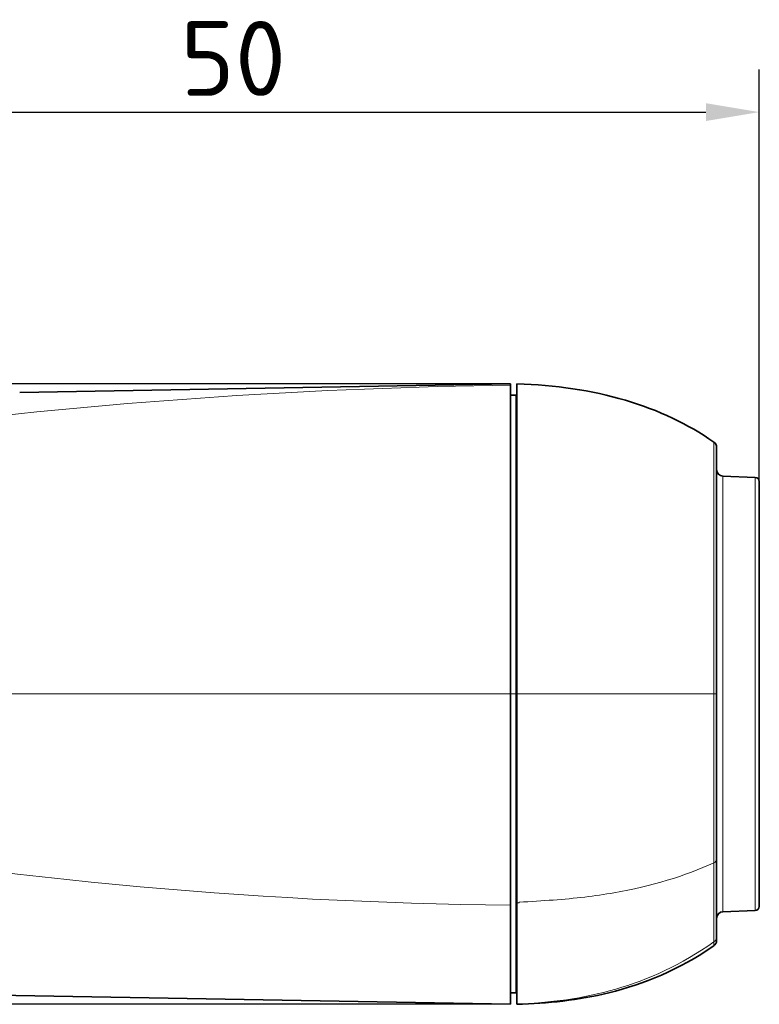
# Model space of a CAD drawing. Header units: millimetres. Extents: x 5 to 589, y 5 to 415.
# Tile 16 of 256: x 67 to 101, y 206 to 252. Entities that reach past the tile are written whole.
import ezdxf

# ---------------------------------------------------------------- set-up
doc = ezdxf.new("R2010")
doc.units = ezdxf.units.MM
for name, color, linetype, lineweight in [('Bemaßung (ISO)', 7, 'Continuous', 25), ('Sichtbar (ISO)', 7, 'Continuous', 35), ('Sichtbar schmal (ISO)', 7, 'Continuous', 18)]:
    doc.layers.add(name, color=color, linetype=linetype, lineweight=lineweight)
doc.styles.add('Notiztext (ISO)', font='isocpeur.ttf')
doc.dimstyles.new('Standard (ISO)', dxfattribs={"dimtxt": 3.5, "dimasz": 2.5, "dimexe": 2, "dimexo": 0, "dimgap": 0.762, "dimtad": 1, "dimtoh": 1, "dimdec": 8, "dimdsep": 46, "dimtxsty": 'Notiztext (ISO)', "dimcen": 0.09, "dimdle": 10, "dimclrd": 256, "dimclre": 256, "dimclrt": 256, "dimadec": 6, "dimazin": 2, "dimtfac": 0.514286, "dimtdec": 3, "dimtmove": 0, "dimatfit": 3, "dimfxl": 1, "dimtolj": 1, "dimlwd": -1, "dimlwe": -1, "dimarcsym": 0})

# ---------------------------------------------------------------- blocks, each defined once
blk = doc.blocks.new('*D11')
at = {"layer": 'Bemaßung (ISO)', "transparency": 16777216}
for p, q in [((51.225, 229.034), (51.225, 249.83)), ((101.225, 230.541), (101.225, 249.83)), ((53.725, 247.83), (98.725, 247.83))]:
    blk.add_line(p, q, dxfattribs=at)
for points in [[(53.725, 248.247), (53.725, 247.414), (51.225, 247.83)], [(98.725, 248.247), (98.725, 247.414), (101.225, 247.83)]]:
    blk.add_solid(points, dxfattribs=at)
at = {"layer": 'Defpoints', "color": 0, "transparency": 16777216}
for p in [(101.225, 247.83), (101.225, 230.541), (51.225, 229.034)]:
    blk.add_point(p, dxfattribs=at)
at = {"layer": 'Bemaßung (ISO)', "transparency": 16777216, "insert": (74.125, 252.092), "char_height": 3.5, "attachment_point": 1, "style": 'Notiztext (ISO)'}
blk.add_mtext('\\A1;50', dxfattribs=at)
blk = doc.blocks.new('*D12')
at = {"layer": 'Bemaßung (ISO)', "transparency": 16777216}
for p, q in [((89.571, 235.119), (38.39, 235.119)), ((40.39, 208.593), (40.39, 232.619)), ((89.571, 206.093), (38.39, 206.093))]:
    blk.add_line(p, q, dxfattribs=at)
for points in [[(39.974, 232.619), (40.807, 232.619), (40.39, 235.119)], [(39.974, 208.593), (40.807, 208.593), (40.39, 206.093)]]:
    blk.add_solid(points, dxfattribs=at)
at = {"layer": 'Defpoints', "color": 0, "transparency": 16777216}
for p in [(40.39, 235.119), (89.571, 235.119), (89.571, 206.093)]:
    blk.add_point(p, dxfattribs=at)
at = {"layer": 'Bemaßung (ISO)', "transparency": 16777216, "insert": (36.128, 218.506), "char_height": 3.5, "attachment_point": 1, "rotation": 90, "style": 'Notiztext (ISO)'}
blk.add_mtext('\\A1;29', dxfattribs=at)

msp = doc.modelspace()

# ---------------------------------------------------------------- linework, layer by layer
at = {"layer": 'Sichtbar (ISO)'}
for p, q in [((66.59855636, 234.71397584), (89.5706109, 235.11656718)), ((89.5706109, 235.11913721), (89.5706109, 235.05526703)), ((89.5706109, 235.05526703), (89.5706109, 220.61298428)), ((89.5706109, 234.58485194), (89.8406109, 234.58485194)), ((89.5706109, 234.58485194), (89.8406109, 234.58485194)), ((89.8406109, 234.58485194), (89.8406109, 220.6040962)), ((89.8747109, 233.89871905), (89.8406109, 233.89961199)), ((99.2247109, 232.1483867), (99.2247109, 220.6039938)), ((101.0316908, 230.74106239), (99.51424106, 230.7940529)), ((101.2247109, 230.54118422), (101.2247109, 210.6670209)), ((89.5706109, 220.61298428), (89.5706109, 210.72573579)), ((89.8406109, 220.6040962), (89.8406109, 206.62334989)), ((99.2247109, 220.60399323), (99.2247109, 212.87140519)), ((99.2247109, 212.871405), (99.2247109, 209.25341066)), ((89.5706109, 210.72573574), (89.5706109, 206.09303235)), ((89.8747109, 206.08399327), (89.8747109, 210.83453293)), ((101.0316908, 210.46714274), (99.51424106, 210.41415222)), ((99.2247109, 209.25341066), (99.2247109, 209.06178595)), ((99.2247109, 209.06178666), (99.2247109, 209.06095942)), ((89.8747109, 207.30948607), (89.8406109, 207.30859313)), ((89.5706109, 206.09312811), (57.47579905, 206.65559623)), ((89.5706109, 206.62334989), (89.8406109, 206.62334989))]:
    msp.add_line(p, q, dxfattribs=at)
for centre, radius, start, end in [((98.92471088, 232.1483867), 0.30000002, 0, 55.049045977), ((99.5247109, 231.09387015), 0.3, 180, 267.999999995), ((101.0247109, 230.54118422), 0.2, 0, 87.999999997), ((101.0247109, 210.6670209), 0.2, 272, 0), ((99.5247109, 210.11433498), 0.3, 92.000000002, 180), ((98.9247109, 209.06216545), 0.3, 304.196542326, 0)]:
    msp.add_arc(centre, radius, start, end, dxfattribs=at)
msp.add_ellipse((80.82233498, 215.65996912), major_axis=(21.40501869, 13.48033964), ratio=0.6557835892, start_param=0.2698225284, end_param=0.5228646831, dxfattribs=at)
for points, knots in [([(89.8747109, 220.60405928), (89.8747109, 222.32778233), (89.8747109, 224.02274225), (89.8747109, 227.07456444), (89.8747109, 228.4116303), (89.8747109, 231.54929526), (89.8747109, 232.61746699), (89.8747109, 234.09345841), (89.8747109, 234.4536382), (89.8747109, 234.96037091), (89.8747109, 235.11016832), (89.87473455, 235.11018267)], [-2.2227372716, -2.2227372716, -2.2227372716, -2.2227372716, -1.9957109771, -1.9957109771, -1.7941069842, -1.7941069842, -1.4657180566, -1.4657180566, -0.9337963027, -0.9337963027, -0.0000033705, -0.0000033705, -0.0000033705, -0.0000033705]), ([(89.8747109, 220.60405928), (89.8747109, 218.79957821), (89.87471091, 217.01791627), (89.87471091, 213.68427201), (89.8747109, 212.15285448), (89.8747109, 210.83452904)], [0.0000039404, 0.0000039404, 0.0000039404, 0.0000039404, 0.5413483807, 0.5413483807, 1.0765343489, 1.0765343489, 1.0765343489, 1.0765343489])]:
    msp.add_open_spline(points, degree=3, knots=knots, dxfattribs=at)
for points in [[(94.95300508, 234.3488346), (93.37302148, 234.81640455), (91.66058764, 235.06840622), (89.87473455, 235.11018267)], [(94.18645161, 206.62407661), (95.82204693, 207.0272356), (97.45764224, 207.70337253), (99.09323755, 208.81397445)], [(94.18645161, 206.62407661), (92.74920471, 206.26980864), (91.31195781, 206.12632514), (89.8747109, 206.0840529)]]:
    msp.add_open_spline(points, degree=3, dxfattribs=at)
at = {"layer": 'Sichtbar schmal (ISO)'}
for p, q in [((89.5706109, 220.6040962), (89.8406109, 220.6040962)), ((89.8747109, 220.60410257), (89.8406109, 220.60410256))]:
    msp.add_line(p, q, dxfattribs=at)
for centre, major_axis, ratio, start_param, end_param in [((98.9247109, 220.60399437), (0.3, 0), 0.000137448, 0.0000000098, 0.9612249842), ((98.9247109, 212.87140482), (0.3, 0), 0.6678683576, 5.3219595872, 6.2831853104), ((81.07771325, 223.71750218), (-22.68895991, 6.15906116), 0.4961039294, 2.3265806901, 2.6106880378), ((98.92471085, 209.25340921), (0.30000005, 0), 0.9947051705, 5.3259198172, 6.2831853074)]:
    msp.add_ellipse(centre, major_axis=major_axis, ratio=ratio, start_param=start_param, end_param=end_param, dxfattribs=at)
for points in [[(62.30180668, 233.23977906), (71.35627673, 234.32467092), (80.44589248, 234.92982992), (89.5706109, 235.05526703)], [(70.6247109, 220.61046005), (64.65293768, 220.60966024), (58.70770297, 220.60869643), (52.7890211, 220.60789663)], [(70.6247109, 220.61046005), (76.91059921, 220.61130151), (83.22589921, 220.61214288), (89.5706109, 220.61298428)], [(89.5706109, 210.72573574), (77.19835159, 210.84269717), (64.9378255, 212.01079294), (52.78903263, 214.23002312)], [(99.09743821, 209.00942105), (96.04583358, 206.84985696), (92.96473198, 206.23412905), (89.8747109, 206.08406734)]]:
    msp.add_open_spline(points, degree=3, dxfattribs=at)
for points, knots in [([(99.09643888, 232.39429089), (99.09647744, 232.3943716), (99.09646894, 232.3940762), (99.09646568, 232.39288292), (99.09646241, 232.39168965), (99.09646796, 232.38960363), (99.09646572, 232.38637365), (99.09646349, 232.38314367), (99.09646463, 232.37878572), (99.09646563, 232.3723929), (99.09646663, 232.36600009), (99.09645695, 232.35755733), (99.09646599, 232.34589967), (99.09647503, 232.33424202), (99.09645109, 232.31929551), (99.0964664, 232.30053506), (99.09648171, 232.28177462), (99.09650252, 232.25915187), (99.09646585, 232.23351199), (99.09642919, 232.2078721), (99.09644152, 232.179367), (99.09646778, 232.1471414), (99.09649405, 232.1149158), (99.09647432, 232.07888466), (99.09646519, 232.03920577), (99.09645606, 231.99952688), (99.09647005, 231.9562176), (99.09646435, 231.90967326), (99.09645865, 231.86312892), (99.09646665, 231.81339633), (99.09646703, 231.76039841), (99.09646741, 231.70740048), (99.09647942, 231.65116357), (99.09646494, 231.59112717), (99.09645046, 231.53109077), (99.0964624, 231.46732665), (99.09646526, 231.39706607), (99.09646811, 231.32680549), (99.09644925, 231.25003268), (99.09646603, 231.16232152), (99.09648281, 231.07461036), (99.09647646, 230.97588435), (99.0964653, 230.86451158), (99.09645414, 230.75313881), (99.09646078, 230.62914732), (99.09646586, 230.49001492), (99.09647095, 230.35088252), (99.0964798, 230.19661535), (99.09646594, 230.02396767), (99.09645209, 229.85132), (99.09642223, 229.66030248), (99.09646542, 229.44703775), (99.0965086, 229.23377301), (99.09656863, 228.99819272), (99.09646552, 228.73865909), (99.09636241, 228.47912546), (99.0962833, 228.19583731), (99.09646547, 227.87687509), (99.09664765, 227.55791288), (99.09645994, 227.20272939), (99.09646565, 226.83384822), (99.09647136, 226.46496705), (99.09663914, 226.0823188), (99.09646572, 225.71588457), (99.0962923, 225.34945035), (99.09641101, 224.99963446), (99.0964657, 224.66451685), (99.09652038, 224.32939924), (99.09646911, 224.00898106), (99.09646583, 223.70146544), (99.09646256, 223.39394982), (99.09646363, 223.09931382), (99.09646504, 222.81772213), (99.09646645, 222.53613045), (99.09647143, 222.2675837), (99.09646561, 222.01124138), (99.09645979, 221.75489907), (99.09645154, 221.51076372), (99.09646576, 221.27624076), (99.09647999, 221.04171933), (99.09646632, 220.81680668), (99.09646572, 220.60401991)], [0, 0, 0, 0, 0.03703703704, 0.03703703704, 0.03703703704, 0.07407407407, 0.07407407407, 0.07407407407, 0.11111111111, 0.11111111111, 0.11111111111, 0.14814814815, 0.14814814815, 0.14814814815, 0.18518518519, 0.18518518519, 0.18518518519, 0.22222222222, 0.22222222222, 0.22222222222, 0.25925925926, 0.25925925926, 0.25925925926, 0.2962962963, 0.2962962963, 0.2962962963, 0.33333333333, 0.33333333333, 0.33333333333, 0.37037037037, 0.37037037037, 0.37037037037, 0.40740740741, 0.40740740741, 0.40740740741, 0.44444444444, 0.44444444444, 0.44444444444, 0.48148148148, 0.48148148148, 0.48148148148, 0.51851851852, 0.51851851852, 0.51851851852, 0.55555555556, 0.55555555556, 0.55555555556, 0.59259259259, 0.59259259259, 0.59259259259, 0.62962962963, 0.62962962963, 0.62962962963, 0.66666666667, 0.66666666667, 0.66666666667, 0.7037037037, 0.7037037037, 0.7037037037, 0.74074074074, 0.74074074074, 0.74074074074, 0.77777777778, 0.77777777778, 0.77777777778, 0.81481481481, 0.81481481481, 0.81481481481, 0.85185185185, 0.85185185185, 0.85185185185, 0.88888888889, 0.88888888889, 0.88888888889, 0.92592592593, 0.92592592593, 0.92592592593, 0.96296296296, 0.96296296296, 0.96296296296, 0.99999976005, 0.99999976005, 0.99999976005, 0.99999976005]), ([(99.51424106, 230.7940529), (99.51424103, 230.79402886), (99.51424143, 230.79212605), (99.51424105, 230.78829409), (99.5142407, 230.7846691), (99.51424055, 230.77934187), (99.51424097, 230.77231224), (99.514241, 230.77191085), (99.51424102, 230.7715039), (99.51424105, 230.77109133), (99.51424157, 230.7634533), (99.51424102, 230.75386016), (99.51424098, 230.74234256), (99.51424095, 230.73120511), (99.51424117, 230.71826342), (99.51424107, 230.70395286), (99.51424106, 230.70346439), (99.51424106, 230.70297436), (99.51424105, 230.70248279), (99.51424092, 230.6875899), (99.51424106, 230.67127152), (99.51424099, 230.65372172), (99.51424091, 230.63617192), (99.51424106, 230.617403), (99.51424106, 230.59760004), (99.51424106, 230.59668005), (99.51424106, 230.59575782), (99.51424106, 230.59483336), (99.51424104, 230.57585878), (99.5142409, 230.55594855), (99.51424084, 230.53518546), (99.51424078, 230.51341078), (99.51424094, 230.49070196), (99.51424102, 230.46714343), (99.51424103, 230.46303722), (99.51424104, 230.458905), (99.51424104, 230.4547477), (99.51424107, 230.43505335), (99.51424102, 230.41479615), (99.51424111, 230.39405686), (99.51424121, 230.36893969), (99.51424116, 230.34310646), (99.51424111, 230.31695696), (99.51424108, 230.30252959), (99.51424113, 230.28800918), (99.51424113, 230.27342957), (99.51424113, 230.26158375), (99.5142411, 230.24969892), (99.51424096, 230.2377959), (99.51424071, 230.21534647), (99.51424081, 230.19284285), (99.51424102, 230.17005293), (99.51424106, 230.16588707), (99.5142411, 230.16171126), (99.51424114, 230.15752305), (99.51424143, 230.13042262), (99.51424169, 230.10283819), (99.51424164, 230.07409354), (99.51424159, 230.0453489), (99.51424123, 230.01544375), (99.51424123, 229.98347593), (99.51424122, 229.97528641), (99.5142412, 229.96696166), (99.51424116, 229.95848269), (99.51424107, 229.93386396), (99.51424088, 229.90795126), (99.51424085, 229.88034345), (99.51424081, 229.8432272), (99.51424119, 229.8030464), (99.51424103, 229.75862184), (99.51424096, 229.73949389), (99.5142409, 229.71958327), (99.51424086, 229.6988451), (99.51424081, 229.67141899), (99.51424081, 229.64254512), (99.51424088, 229.61212866), (99.514241, 229.55871288), (99.51424078, 229.50051947), (99.51424102, 229.43689297), (99.51424103, 229.43356351), (99.51424104, 229.43021905), (99.51424106, 229.42685946), (99.51424132, 229.36601686), (99.51424189, 229.30023273), (99.51424179, 229.22829378), (99.51424169, 229.15238253), (99.51424151, 229.06963828), (99.51424178, 228.97783184), (99.51424199, 228.90236215), (99.51424212, 228.82075443), (99.51424149, 228.7319262), (99.51424135, 228.71269775), (99.51424118, 228.6931303), (99.51424096, 228.67321262), (99.51423975, 228.56128272), (99.51423698, 228.43830472), (99.51424101, 228.30249449), (99.51424181, 228.27565868), (99.51424241, 228.24832199), (99.51424285, 228.22053436), (99.51424461, 228.10769483), (99.51424356, 227.98733149), (99.51424115, 227.86366304), (99.51423993, 227.80143121), (99.51423981, 227.73839081), (99.51424004, 227.67471038), (99.51424037, 227.58068042), (99.51424147, 227.48525354), (99.51424093, 227.38910798), (99.51424033, 227.28314866), (99.51424035, 227.1763101), (99.51424058, 227.06743201), (99.5142407, 227.01060929), (99.51424088, 226.95322736), (99.51424107, 226.89509007), (99.5142416, 226.72555584), (99.5142409, 226.54969112), (99.51424103, 226.36335265), (99.51424106, 226.31997668), (99.51424096, 226.2760265), (99.51424082, 226.23149604), (99.51424036, 226.08472841), (99.51423944, 225.93165872), (99.51424109, 225.77182699), (99.5142422, 225.66413208), (99.51424228, 225.55337111), (99.51424203, 225.4405181), (99.5142418, 225.33506728), (99.51424128, 225.22779062), (99.51424105, 225.11958802), (99.51424063, 224.92244574), (99.51424186, 224.72215143), (99.51424137, 224.52403925), (99.5142413, 224.49704885), (99.5142412, 224.47009965), (99.51424106, 224.44320565), (99.51423989, 224.21890705), (99.51424096, 223.99844969), (99.51424107, 223.78537058), (99.51424111, 223.70206084), (99.51424116, 223.61987889), (99.5142412, 223.53895185), (99.51424126, 223.41289398), (99.51424126, 223.28988214), (99.51424107, 223.17037746), (99.51424076, 222.97415279), (99.51424123, 222.78740191), (99.51424105, 222.61070012), (99.51424104, 222.59778572), (99.51424103, 222.58492492), (99.51424102, 222.57211713), (99.51424091, 222.40968191), (99.51424112, 222.25578874), (99.51424112, 222.1091343), (99.51424112, 221.95091636), (99.51424099, 221.80112748), (99.51424108, 221.6571213), (99.51424113, 221.5881737), (99.51424113, 221.52054958), (99.51424112, 221.453944), (99.51424111, 221.381435), (99.51424108, 221.31013304), (99.51424106, 221.23963604), (99.51424103, 221.11391802), (99.51424103, 220.9907666), (99.51424105, 220.86783888), (99.51424105, 220.85851416), (99.51424105, 220.84919071), (99.51424105, 220.83986758), (99.51424107, 220.70763775), (99.51424103, 220.57546229), (99.51424101, 220.44058174), (99.514241, 220.38399868), (99.51424103, 220.32693344), (99.51424106, 220.26919368), (99.5142411, 220.18929557), (99.51424114, 220.10810581), (99.51424112, 220.02506685), (99.51424108, 219.88201835), (99.51424122, 219.73350648), (99.51424111, 219.57655764), (99.51424101, 219.43190977), (99.51424079, 219.28009825), (99.514241, 219.11934585), (99.51424102, 219.10567533), (99.51424104, 219.09194025), (99.51424106, 219.07813958), (99.51424137, 218.90205605), (99.51424137, 218.71527821), (99.5142413, 218.51766761), (99.51424123, 218.32005702), (99.51424062, 218.11161738), (99.5142413, 217.893237), (99.51424181, 217.72915366), (99.51424052, 217.55947778), (99.51424051, 217.38656953), (99.5142405, 217.32935223), (99.51424064, 217.27178073), (99.51424102, 217.21393989), (99.51424257, 216.98130647), (99.51424248, 216.7443735), (99.51424105, 216.51448801), (99.51424086, 216.48307089), (99.51424073, 216.4517829), (99.51424066, 216.42063859), (99.51424018, 216.22389362), (99.51424176, 216.03292098), (99.51424106, 215.85110904), (99.51424062, 215.73848702), (99.51424094, 215.6293581), (99.51424117, 215.52351433), (99.51424138, 215.43144039), (99.51424154, 215.34185203), (99.5142411, 215.25459589), (99.51424026, 215.08924714), (99.51423983, 214.93226693), (99.51424063, 214.78042458), (99.51424074, 214.7600262), (99.51424087, 214.73972109), (99.51424103, 214.71950265), (99.51424233, 214.54878134), (99.5142404, 214.38423378), (99.51424093, 214.22716378), (99.51424131, 214.11306023), (99.51424168, 214.00290954), (99.51424149, 213.89836844), (99.51424143, 213.85900279), (99.51424128, 213.82042969), (99.51424103, 213.78273123), (99.51424012, 213.6449191), (99.51424123, 213.51877907), (99.51424103, 213.40343882), (99.51424102, 213.39368317), (99.514241, 213.38400472), (99.51424099, 213.37440167), (99.51424084, 213.27046863), (99.51424086, 213.17533476), (99.51424127, 213.08664091), (99.51424172, 212.98975206), (99.51424133, 212.90057103), (99.5142412, 212.81789668), (99.5142411, 212.75463875), (99.51424109, 212.69519388), (99.51424107, 212.63907845), (99.51424106, 212.62185436), (99.51424105, 212.6049443), (99.51424104, 212.5883351), (99.51424098, 212.51761376), (99.51424104, 212.45233206), (99.51424106, 212.39155142), (99.51424107, 212.33077078), (99.51424101, 212.27449183), (99.51424106, 212.22183834), (99.5142411, 212.16918486), (99.51424103, 212.12016195), (99.51424106, 212.07427136), (99.51424109, 212.02838076), (99.51424102, 211.98562714), (99.51424105, 211.94585699), (99.51424106, 211.92660435), (99.51424108, 211.90805), (99.5142411, 211.89017945), (99.51424111, 211.87113485), (99.51424111, 211.85286663), (99.51424108, 211.83535251), (99.51424101, 211.80140398), (99.51424109, 211.77028512), (99.51424111, 211.74134486), (99.51424113, 211.71240459), (99.5142411, 211.6856421), (99.51424109, 211.66028143), (99.51424109, 211.64158258), (99.51424106, 211.62365116), (99.51424105, 211.60623017), (99.51424104, 211.60002362), (99.51424104, 211.59388206), (99.51424104, 211.58779647), (99.51424104, 211.56462942), (99.51424103, 211.54225392), (99.51424102, 211.52014391), (99.51424101, 211.50309218), (99.51424103, 211.486198), (99.51424105, 211.46923153), (99.51424105, 211.46419853), (99.51424105, 211.45915948), (99.51424105, 211.45410808), (99.51424106, 211.4320282), (99.51424106, 211.40971411), (99.51424101, 211.38676921), (99.51424097, 211.36987013), (99.51424099, 211.3526293), (99.51424105, 211.33490336), (99.51424107, 211.32856172), (99.51424109, 211.32215854), (99.51424112, 211.31568792), (99.51424123, 211.29113083), (99.51424133, 211.26559786), (99.51424143, 211.23917556), (99.51424152, 211.21275326), (99.5142413, 211.18545008), (99.51424131, 211.15775053), (99.51424131, 211.14161733), (99.51424127, 211.12535312), (99.5142412, 211.10904465), (99.51424114, 211.09735265), (99.51424107, 211.08563766), (99.51424098, 211.073932), (99.51424078, 211.0458988), (99.51424102, 211.01790347), (99.5142411, 210.99018363), (99.51424118, 210.96246379), (99.51424114, 210.93501832), (99.51424113, 210.9080495), (99.51424112, 210.89899274), (99.5142411, 210.88999092), (99.51424107, 210.88104914), (99.51424101, 210.86336446), (99.51424093, 210.84591416), (99.51424088, 210.82874905), (99.51424081, 210.80290487), (99.51424091, 210.77770148), (99.51424091, 210.75329889), (99.51424092, 210.74010527), (99.51424093, 210.7271461), (99.51424096, 210.71444026), (99.51424098, 210.70364568), (99.51424102, 210.69303405), (99.51424108, 210.68262076), (99.51424122, 210.65995043), (99.51424124, 210.63822113), (99.51424106, 210.61756755), (99.51424105, 210.61709623), (99.51424105, 210.61662547), (99.51424105, 210.61615528), (99.51424087, 210.59602096), (99.51424072, 210.57691293), (99.51424087, 210.55906352), (99.51424102, 210.54079727), (99.51424136, 210.52385227), (99.51424104, 210.50838695), (99.51424101, 210.50699723), (99.51424098, 210.50561939), (99.51424095, 210.50425358), (99.51424066, 210.49042015), (99.51424043, 210.47782763), (99.51424103, 210.46678774), (99.51424168, 210.45465785), (99.5142411, 210.4444662), (99.51424105, 210.43651905), (99.51424105, 210.43630866), (99.51424105, 210.43609979), (99.51424105, 210.43589245), (99.51424104, 210.42826775), (99.51424176, 210.42276621), (99.51424104, 210.41928278), (99.51424031, 210.41570464), (99.51424104, 210.41417416), (99.51424106, 210.41415222)], [0.00000002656, 0.00000002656, 0.00000002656, 0.00000002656, 0.0125, 0.0125, 0.0125, 0.02432480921, 0.02432480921, 0.02432480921, 0.025, 0.025, 0.025, 0.0375, 0.0375, 0.0375, 0.04958741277, 0.04958741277, 0.04958741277, 0.05, 0.05, 0.05, 0.0625, 0.0625, 0.0625, 0.075, 0.075, 0.075, 0.07558071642, 0.07558071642, 0.07558071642, 0.0875, 0.0875, 0.0875, 0.1, 0.1, 0.1, 0.10217872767, 0.10217872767, 0.10217872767, 0.1125, 0.1125, 0.1125, 0.125, 0.125, 0.125, 0.13189657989, 0.13189657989, 0.13189657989, 0.1375, 0.1375, 0.1375, 0.14806819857, 0.14806819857, 0.14806819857, 0.15, 0.15, 0.15, 0.1625, 0.1625, 0.1625, 0.175, 0.175, 0.175, 0.17820225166, 0.17820225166, 0.17820225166, 0.1875, 0.1875, 0.1875, 0.2, 0.2, 0.2, 0.20538214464, 0.20538214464, 0.20538214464, 0.2125, 0.2125, 0.2125, 0.225, 0.225, 0.225, 0.22565410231, 0.22565410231, 0.22565410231, 0.2375, 0.2375, 0.2375, 0.25, 0.25, 0.25, 0.26027565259, 0.26027565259, 0.26027565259, 0.2625, 0.2625, 0.2625, 0.275, 0.275, 0.275, 0.27746997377, 0.27746997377, 0.27746997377, 0.2875, 0.2875, 0.2875, 0.29254726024, 0.29254726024, 0.29254726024, 0.3, 0.3, 0.3, 0.30821345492, 0.30821345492, 0.30821345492, 0.3125, 0.3125, 0.3125, 0.325, 0.325, 0.325, 0.32790975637, 0.32790975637, 0.32790975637, 0.3375, 0.3375, 0.3375, 0.34396192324, 0.34396192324, 0.34396192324, 0.35, 0.35, 0.35, 0.36100121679, 0.36100121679, 0.36100121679, 0.3625, 0.3625, 0.3625, 0.375, 0.375, 0.375, 0.37988725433, 0.37988725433, 0.37988725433, 0.3875, 0.3875, 0.3875, 0.4, 0.4, 0.4, 0.40091357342, 0.40091357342, 0.40091357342, 0.4125, 0.4125, 0.4125, 0.425, 0.425, 0.425, 0.43098477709, 0.43098477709, 0.43098477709, 0.4375, 0.4375, 0.4375, 0.44911866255, 0.44911866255, 0.44911866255, 0.45, 0.45, 0.45, 0.4625, 0.4625, 0.4625, 0.46774381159, 0.46774381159, 0.46774381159, 0.475, 0.475, 0.475, 0.4875, 0.4875, 0.4875, 0.4990203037, 0.4990203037, 0.4990203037, 0.5, 0.5, 0.5, 0.5125, 0.5125, 0.5125, 0.525, 0.525, 0.525, 0.53439206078, 0.53439206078, 0.53439206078, 0.5375, 0.5375, 0.5375, 0.55, 0.55, 0.55, 0.55170830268, 0.55170830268, 0.55170830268, 0.5625, 0.5625, 0.5625, 0.56918483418, 0.56918483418, 0.56918483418, 0.575, 0.575, 0.575, 0.58601963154, 0.58601963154, 0.58601963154, 0.5875, 0.5875, 0.5875, 0.6, 0.6, 0.6, 0.60908062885, 0.60908062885, 0.60908062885, 0.6125, 0.6125, 0.6125, 0.625, 0.625, 0.625, 0.62605726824, 0.62605726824, 0.62605726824, 0.6375, 0.6375, 0.6375, 0.65, 0.65, 0.65, 0.65956432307, 0.65956432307, 0.65956432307, 0.6625, 0.6625, 0.6625, 0.675, 0.675, 0.675, 0.6875, 0.6875, 0.6875, 0.7, 0.7, 0.7, 0.7125, 0.7125, 0.7125, 0.71855122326, 0.71855122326, 0.71855122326, 0.725, 0.725, 0.725, 0.7375, 0.7375, 0.7375, 0.75, 0.75, 0.75, 0.75921646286, 0.75921646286, 0.75921646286, 0.7625, 0.7625, 0.7625, 0.775, 0.775, 0.775, 0.78464027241, 0.78464027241, 0.78464027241, 0.7875, 0.7875, 0.7875, 0.8, 0.8, 0.8, 0.80920633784, 0.80920633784, 0.80920633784, 0.8125, 0.8125, 0.8125, 0.825, 0.825, 0.825, 0.8375, 0.8375, 0.8375, 0.84478044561, 0.84478044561, 0.84478044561, 0.85, 0.85, 0.85, 0.8625, 0.8625, 0.8625, 0.875, 0.875, 0.875, 0.87919779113, 0.87919779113, 0.87919779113, 0.8875, 0.8875, 0.8875, 0.9, 0.9, 0.9, 0.90675830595, 0.90675830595, 0.90675830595, 0.9125, 0.9125, 0.9125, 0.925, 0.925, 0.925, 0.92528525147, 0.92528525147, 0.92528525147, 0.9375, 0.9375, 0.9375, 0.95, 0.95, 0.95, 0.95112325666, 0.95112325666, 0.95112325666, 0.9625, 0.9625, 0.9625, 0.975, 0.975, 0.975, 0.97533092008, 0.97533092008, 0.97533092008, 0.9875, 0.9875, 0.9875, 0.99999996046, 0.99999996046, 0.99999996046, 0.99999996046]), ([(101.0316908, 230.74106239), (101.03169074, 230.74103742), (101.03169124, 230.73897863), (101.03169081, 230.73489478), (101.03169042, 230.73126587), (101.03169034, 230.72606389), (101.03169067, 230.71933916), (101.03169071, 230.71849612), (101.03169076, 230.71762906), (101.03169081, 230.71673765), (101.0316913, 230.70873572), (101.03169097, 230.69876491), (101.03169085, 230.68666812), (101.03169074, 230.67633477), (101.03169046, 230.66444119), (101.03169066, 230.65106491), (101.0316907, 230.64878217), (101.03169075, 230.64645656), (101.03169081, 230.64408796), (101.03169127, 230.62783996), (101.03169143, 230.60954734), (101.03169084, 230.58921197), (101.03169041, 230.57459001), (101.03169032, 230.5589248), (101.03169051, 230.54216458), (101.03169059, 230.53561566), (101.0316907, 230.52889922), (101.03169086, 230.52200669), (101.03169141, 230.49747456), (101.03169104, 230.47070833), (101.0316909, 230.44140939), (101.03169084, 230.42891406), (101.03169082, 230.41595617), (101.03169081, 230.40252295), (101.03169079, 230.38445806), (101.0316908, 230.36553336), (101.03169077, 230.34570521), (101.03169072, 230.31113267), (101.03169028, 230.27381277), (101.03169079, 230.23363834), (101.03169084, 230.22980733), (101.03169088, 230.22595031), (101.03169091, 230.22206777), (101.03169117, 230.18946148), (101.03169087, 230.15503952), (101.03169076, 230.11931182), (101.03169075, 230.11468129), (101.03169074, 230.11002908), (101.03169074, 230.10535573), (101.03169068, 230.06033083), (101.03169084, 230.01335702), (101.03169054, 229.96576787), (101.03169042, 229.9469757), (101.0316905, 229.92810983), (101.03169062, 229.90916642), (101.0316908, 229.8801377), (101.03169109, 229.8509358), (101.03169094, 229.82169183), (101.03169069, 229.77336399), (101.03169102, 229.72491423), (101.0316908, 229.67505678), (101.03169076, 229.66710296), (101.03169074, 229.65911233), (101.03169074, 229.65107508), (101.03169069, 229.60873196), (101.03169095, 229.56513074), (101.03169097, 229.51859534), (101.03169098, 229.47551311), (101.03169051, 229.4299014), (101.03169053, 229.38052017), (101.03169053, 229.36643767), (101.03169058, 229.35204761), (101.03169069, 229.33731327), (101.03169118, 229.27091201), (101.03169048, 229.19756019), (101.03169023, 229.11701869), (101.03168998, 229.03647719), (101.03169068, 228.94875769), (101.03169048, 228.85302056), (101.03169037, 228.80100327), (101.03169044, 228.7466248), (101.03169056, 228.68949092), (101.03169067, 228.64147063), (101.0316908, 228.59150292), (101.0316909, 228.53934081), (101.03169111, 228.43018413), (101.03169088, 228.31142638), (101.03169081, 228.18098925), (101.0316908, 228.17493419), (101.0316908, 228.1688539), (101.0316908, 228.16274819), (101.03169073, 228.02511409), (101.0316906, 227.87457489), (101.03169077, 227.70896904), (101.0316908, 227.68563794), (101.03169085, 227.66200994), (101.0316909, 227.63807989), (101.03169125, 227.49215271), (101.031692, 227.33497276), (101.03169085, 227.16586886), (101.03169055, 227.12264936), (101.03169038, 227.07865015), (101.0316903, 227.03382492), (101.03169, 226.87450251), (101.03169079, 226.70475583), (101.03169083, 226.52218967), (101.03169085, 226.41947261), (101.03168892, 226.31266034), (101.0316876, 226.20200601), (101.0316859, 226.06065276), (101.03168519, 225.91303123), (101.03169078, 225.75954475), (101.03169487, 225.6472753), (101.03169739, 225.53187896), (101.03169821, 225.41504872), (101.03169939, 225.2471238), (101.03169705, 225.0762161), (101.03169081, 224.90800567), (101.03168573, 224.7711824), (101.03168509, 224.6361377), (101.031686, 224.50336049), (101.031687, 224.35933334), (101.03168982, 224.21797434), (101.03169079, 224.07985439), (101.03169213, 223.88798521), (101.03169182, 223.70240713), (101.03169134, 223.52352747), (101.03169115, 223.45492681), (101.03169095, 223.38730921), (101.0316908, 223.3206902), (101.03169026, 223.08035877), (101.03169166, 222.85308044), (101.03169081, 222.63860738), (101.0316907, 222.61285209), (101.03169062, 222.58728103), (101.03169055, 222.56188353), (101.03169003, 222.37578743), (101.03169035, 222.19903851), (101.03169076, 222.02721372), (101.03169123, 221.8319391), (101.03169081, 221.64303328), (101.0316908, 221.45390247), (101.0316908, 221.26477166), (101.03169127, 221.07541449), (101.0316908, 220.8785998), (101.03169079, 220.87457375), (101.03169078, 220.8705446), (101.03169077, 220.8665123), (101.03169035, 220.67706095), (101.0316904, 220.48058762), (101.03169078, 220.2708799), (101.03169079, 220.26685482), (101.03169079, 220.26282489), (101.0316908, 220.25879006), (101.03169121, 220.0400654), (101.03169019, 219.8068901), (101.03169077, 219.5561204), (101.03169109, 219.41824937), (101.03169025, 219.27507876), (101.03168986, 219.12700745), (101.03168954, 219.00575607), (101.03168953, 218.88121894), (101.03169071, 218.75364797), (101.03169332, 218.47028823), (101.0316864, 218.1720016), (101.03169065, 217.87571268), (101.03169294, 217.71663766), (101.03169591, 217.55810302), (101.03169652, 217.4035065), (101.03169704, 217.27015566), (101.0316958, 217.139733), (101.03169082, 217.0142855), (101.03168281, 216.8120535), (101.03168409, 216.62266772), (101.03168724, 216.44270765), (101.03168831, 216.38161858), (101.03168959, 216.32161729), (101.0316908, 216.26257525), (101.03169557, 216.02960343), (101.03169207, 215.81162587), (101.03169081, 215.6074014), (101.03169069, 215.58822676), (101.03169059, 215.56917323), (101.03169051, 215.55023944), (101.03168972, 215.36751404), (101.03169055, 215.19593327), (101.03169077, 215.03415112), (101.03169087, 214.9575761), (101.03169088, 214.8832078), (101.03169087, 214.81089033), (101.03169086, 214.71458906), (101.03169081, 214.62192578), (101.03169089, 214.53261756), (101.03169103, 214.37624329), (101.03169094, 214.23011891), (101.03169084, 214.0928933), (101.0316908, 214.03826061), (101.03169076, 213.98504195), (101.03169075, 213.93316596), (101.03169072, 213.85474056), (101.03169074, 213.77938442), (101.03169085, 213.70688598), (101.03169099, 213.60280548), (101.03169088, 213.5046071), (101.03169081, 213.41185983), (101.0316908, 213.39726927), (101.03169079, 213.38281354), (101.03169078, 213.36849007), (101.03169072, 213.26311715), (101.03169067, 213.16494244), (101.03169065, 213.07328559), (101.03169063, 212.98162874), (101.03169065, 212.8964899), (101.03169073, 212.81726569), (101.03169078, 212.76960993), (101.03169083, 212.72409576), (101.03169084, 212.68058509), (101.03169085, 212.65176246), (101.03169085, 212.62381914), (101.03169081, 212.59671646), (101.03169074, 212.52869954), (101.03169079, 212.46596749), (101.0316908, 212.40790131), (101.03169082, 212.35629547), (101.03169084, 212.30837557), (101.03169081, 212.26367908), (101.03169081, 212.25808369), (101.03169081, 212.25253888), (101.0316908, 212.24704384), (101.03169076, 212.19765386), (101.0316908, 212.15227174), (101.0316908, 212.11003848), (101.03169081, 212.06780523), (101.03169078, 212.02872072), (101.03169081, 211.99189272), (101.03169082, 211.97265823), (101.03169082, 211.95404037), (101.03169082, 211.93592325), (101.03169082, 211.91935177), (101.0316908, 211.90319928), (101.03169079, 211.88737875), (101.03169076, 211.85426208), (101.0316907, 211.82259837), (101.03169077, 211.7916955), (101.03169083, 211.76079262), (101.03169076, 211.73065705), (101.03169078, 211.7011522), (101.03169079, 211.68506167), (101.0316908, 211.66916606), (101.03169081, 211.65349594), (101.03169082, 211.64043212), (101.03169082, 211.62752508), (101.03169082, 211.61481089), (101.03169083, 211.58684596), (101.03169082, 211.55978741), (101.03169081, 211.53375911), (101.03169081, 211.5281963), (101.03169081, 211.52267956), (101.03169081, 211.51721049), (101.03169081, 211.49708985), (101.03169082, 211.47761477), (101.03169082, 211.45878812), (101.03169083, 211.43484414), (101.03169089, 211.41195285), (101.03169081, 211.38997298), (101.03169081, 211.38786356), (101.0316908, 211.38576254), (101.0316908, 211.38366939), (101.03169075, 211.36395214), (101.03169078, 211.34492556), (101.03169064, 211.32615903), (101.0316905, 211.30540027), (101.03169046, 211.28494995), (101.03169053, 211.26399818), (101.03169061, 211.24304641), (101.03169035, 211.22160527), (101.03169066, 211.19970361), (101.03169086, 211.18635327), (101.03169095, 211.17283762), (101.03169096, 211.15931996), (101.03169096, 211.15066147), (101.03169092, 211.14200164), (101.03169085, 211.13337969), (101.03169065, 211.11129712), (101.03169083, 211.08945468), (101.03169081, 211.06799446), (101.03169078, 211.04653424), (101.03169073, 211.02545127), (101.03169074, 211.00472229), (101.03169075, 210.98399332), (101.03169073, 210.96362037), (101.03169078, 210.94365067), (101.03169079, 210.9399864), (101.0316908, 210.93633585), (101.03169081, 210.93269917), (101.03169085, 210.91651648), (101.03169088, 210.90060826), (101.03169091, 210.88499748), (101.03169096, 210.86587855), (101.03169099, 210.84720544), (101.03169094, 210.82903064), (101.03169089, 210.81085584), (101.03169089, 210.79317524), (101.03169082, 210.77595557), (101.03169081, 210.77289203), (101.0316908, 210.76984319), (101.03169079, 210.76680851), (101.03169076, 210.75278572), (101.03169076, 210.73906262), (101.03169079, 210.72561405), (101.03169081, 210.70925506), (101.03169088, 210.69329938), (101.03169079, 210.67772382), (101.03169078, 210.67474046), (101.03169076, 210.67177125), (101.03169075, 210.66881702), (101.03169068, 210.65634777), (101.03169064, 210.64414437), (101.03169089, 210.63230182), (101.03169121, 210.61765352), (101.03169104, 210.60358142), (101.03169091, 210.59048865), (101.0316908, 210.57853809), (101.03169095, 210.56739518), (101.03169084, 210.55714154), (101.03169083, 210.55616152), (101.03169081, 210.55518952), (101.0316908, 210.55422565), (101.03169061, 210.54317719), (101.03169062, 210.53318559), (101.03169082, 210.52416942), (101.03169101, 210.51515324), (101.031691, 210.50712374), (101.03169083, 210.50013249), (101.03169072, 210.49601572), (101.03169069, 210.49225859), (101.03169071, 210.48886552), (101.03169072, 210.48649636), (101.03169076, 210.48430445), (101.0316908, 210.48229867), (101.03169091, 210.47742025), (101.03169067, 210.47363892), (101.03169081, 210.47107013), (101.03169095, 210.46850134), (101.03169084, 210.46716301), (101.0316908, 210.46714274)], [0, 0, 0, 0, 0.0131578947, 0.0131578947, 0.0131578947, 0.0248500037, 0.0248500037, 0.0248500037, 0.0263157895, 0.0263157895, 0.0263157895, 0.0394736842, 0.0394736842, 0.0394736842, 0.0507134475, 0.0507134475, 0.0507134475, 0.0526315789, 0.0526315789, 0.0526315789, 0.0657894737, 0.0657894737, 0.0657894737, 0.0752505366, 0.0752505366, 0.0752505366, 0.0789473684, 0.0789473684, 0.0789473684, 0.0921052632, 0.0921052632, 0.0921052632, 0.097716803, 0.097716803, 0.097716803, 0.1052631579, 0.1052631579, 0.1052631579, 0.1184210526, 0.1184210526, 0.1184210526, 0.1196757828, 0.1196757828, 0.1196757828, 0.1302132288, 0.1302132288, 0.1302132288, 0.1315789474, 0.1315789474, 0.1315789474, 0.1447368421, 0.1447368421, 0.1447368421, 0.1499326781, 0.1499326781, 0.1499326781, 0.1578947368, 0.1578947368, 0.1578947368, 0.1710526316, 0.1710526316, 0.1710526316, 0.1731517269, 0.1731517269, 0.1731517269, 0.1842105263, 0.1842105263, 0.1842105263, 0.1944487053, 0.1944487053, 0.1944487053, 0.1973684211, 0.1973684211, 0.1973684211, 0.2105263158, 0.2105263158, 0.2105263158, 0.2236842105, 0.2236842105, 0.2236842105, 0.2308333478, 0.2308333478, 0.2308333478, 0.2368421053, 0.2368421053, 0.2368421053, 0.2494162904, 0.2494162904, 0.2494162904, 0.25, 0.25, 0.25, 0.2631578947, 0.2631578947, 0.2631578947, 0.2650116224, 0.2650116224, 0.2650116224, 0.2763157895, 0.2763157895, 0.2763157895, 0.279204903, 0.279204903, 0.279204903, 0.2894736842, 0.2894736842, 0.2894736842, 0.2952512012, 0.2952512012, 0.2952512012, 0.3026315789, 0.3026315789, 0.3026315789, 0.3080300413, 0.3080300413, 0.3080300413, 0.3157894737, 0.3157894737, 0.3157894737, 0.3221010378, 0.3221010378, 0.3221010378, 0.3289473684, 0.3289473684, 0.3289473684, 0.3384579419, 0.3384579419, 0.3384579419, 0.3421052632, 0.3421052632, 0.3421052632, 0.3552631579, 0.3552631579, 0.3552631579, 0.356843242, 0.356843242, 0.356843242, 0.3684210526, 0.3684210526, 0.3684210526, 0.3815789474, 0.3815789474, 0.3815789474, 0.3947368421, 0.3947368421, 0.3947368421, 0.3950060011, 0.3950060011, 0.3950060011, 0.4076520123, 0.4076520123, 0.4076520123, 0.4078947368, 0.4078947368, 0.4078947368, 0.4210526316, 0.4210526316, 0.4210526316, 0.4282867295, 0.4282867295, 0.4282867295, 0.4342105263, 0.4342105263, 0.4342105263, 0.4473684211, 0.4473684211, 0.4473684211, 0.4544327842, 0.4544327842, 0.4544327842, 0.4605263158, 0.4605263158, 0.4605263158, 0.4703496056, 0.4703496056, 0.4703496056, 0.4736842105, 0.4736842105, 0.4736842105, 0.4868421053, 0.4868421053, 0.4868421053, 0.4880775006, 0.4880775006, 0.4880775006, 0.5, 0.5, 0.5, 0.505643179, 0.505643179, 0.505643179, 0.5131578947, 0.5131578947, 0.5131578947, 0.5263157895, 0.5263157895, 0.5263157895, 0.5315542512, 0.5315542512, 0.5315542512, 0.5394736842, 0.5394736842, 0.5394736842, 0.5508430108, 0.5508430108, 0.5508430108, 0.5526315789, 0.5526315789, 0.5526315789, 0.5657894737, 0.5657894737, 0.5657894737, 0.5789473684, 0.5789473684, 0.5789473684, 0.5868622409, 0.5868622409, 0.5868622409, 0.5921052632, 0.5921052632, 0.5921052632, 0.6052631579, 0.6052631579, 0.6052631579, 0.6169571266, 0.6169571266, 0.6169571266, 0.6184210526, 0.6184210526, 0.6184210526, 0.6315789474, 0.6315789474, 0.6315789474, 0.6447368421, 0.6447368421, 0.6447368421, 0.6516089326, 0.6516089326, 0.6516089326, 0.6578947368, 0.6578947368, 0.6578947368, 0.6710526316, 0.6710526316, 0.6710526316, 0.6842105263, 0.6842105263, 0.6842105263, 0.6913862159, 0.6913862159, 0.6913862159, 0.6973684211, 0.6973684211, 0.6973684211, 0.7105263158, 0.7105263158, 0.7105263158, 0.7133384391, 0.7133384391, 0.7133384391, 0.7236842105, 0.7236842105, 0.7236842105, 0.7368421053, 0.7368421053, 0.7368421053, 0.7381048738, 0.7381048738, 0.7381048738, 0.75, 0.75, 0.75, 0.7631578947, 0.7631578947, 0.7631578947, 0.7763157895, 0.7763157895, 0.7763157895, 0.7843362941, 0.7843362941, 0.7843362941, 0.7894736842, 0.7894736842, 0.7894736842, 0.8026315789, 0.8026315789, 0.8026315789, 0.8157894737, 0.8157894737, 0.8157894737, 0.8289473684, 0.8289473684, 0.8289473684, 0.8313617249, 0.8313617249, 0.8313617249, 0.8421052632, 0.8421052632, 0.8421052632, 0.8552631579, 0.8552631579, 0.8552631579, 0.8684210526, 0.8684210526, 0.8684210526, 0.8707619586, 0.8707619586, 0.8707619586, 0.8815789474, 0.8815789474, 0.8815789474, 0.8947368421, 0.8947368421, 0.8947368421, 0.8972571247, 0.8972571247, 0.8972571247, 0.9078947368, 0.9078947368, 0.9078947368, 0.9210526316, 0.9210526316, 0.9210526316, 0.933062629, 0.933062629, 0.933062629, 0.9342105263, 0.9342105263, 0.9342105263, 0.9473684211, 0.9473684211, 0.9473684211, 0.9605263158, 0.9605263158, 0.9605263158, 0.9682742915, 0.9682742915, 0.9682742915, 0.9736842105, 0.9736842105, 0.9736842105, 0.9868421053, 0.9868421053, 0.9868421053, 1, 1, 1, 1]), ([(89.87472071, 220.60405928), (90.65761349, 220.60405928), (91.42637116, 220.60405699), (92.1760488, 220.60405346), (93.06436155, 220.60404928), (93.92588497, 220.60404336), (94.75235867, 220.60403752), (96.35157412, 220.60402622), (97.81955713, 220.6040158), (99.09646572, 220.60401577)], [0, 0, 0, 0, 0.2233268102, 0.2233268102, 0.2233268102, 0.4879526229, 0.4879526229, 0.4879526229, 1, 1, 1, 1]), ([(99.09646572, 220.60401577), (99.09646572, 219.88235899), (99.09646409, 218.43792455), (99.09646434, 215.64658869), (99.09646536, 213.78096212), (99.09646554, 212.7071315)], [0, 0, 0, 0, 0.2499962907, 0.4999975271, 1, 1, 1, 1]), ([(99.09646554, 212.70713115), (99.0964606, 212.48589167), (99.09646769, 212.27233542), (99.09647484, 212.06752986), (99.09647639, 212.0229366), (99.0964789, 211.97875972), (99.09648449, 211.93500051), (99.09650457, 211.77778465), (99.09656401, 211.62595151), (99.09676747, 211.47971185), (99.09688189, 211.39747722), (99.0969989, 211.31699314), (99.09712314, 211.23888459), (99.09728132, 211.13942919), (99.09745129, 211.04383347), (99.09764082, 210.95297337), (99.09797919, 210.79075516), (99.09848798, 210.64376522), (99.09888292, 210.51385513), (99.09927785, 210.38394504), (99.09971217, 210.27093073), (99.10006427, 210.16956055), (99.10013886, 210.14808556), (99.10021145, 210.12714027), (99.10028282, 210.10668612), (99.10054834, 210.03058883), (99.10079689, 209.96127649), (99.10106752, 209.89749933), (99.10141089, 209.81657953), (99.10167894, 209.74465025), (99.10184049, 209.68257787), (99.10200204, 209.62050549), (99.10220229, 209.56810293), (99.10232339, 209.52085951), (99.10244449, 209.47361608), (99.10247697, 209.43154522), (99.10246178, 209.39164561), (99.1024583, 209.38250553), (99.10244905, 209.37348453), (99.10243431, 209.36457663), (99.10238471, 209.33459847), (99.10227252, 209.30588919), (99.10211348, 209.27825123), (99.10190719, 209.24240076), (99.10159941, 209.20837317), (99.10114838, 209.17641757), (99.10102401, 209.16760561), (99.10088933, 209.15895026), (99.1007455, 209.15045179), (99.10036773, 209.12813154), (99.09992615, 209.10689609), (99.09945123, 209.08673316), (99.0987955, 209.05889329), (99.09805756, 209.03312563), (99.09743822, 209.00942133)], [0.00000004, 0.00000004, 0.00000004, 0.00000004, 0.07692307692, 0.07692307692, 0.07692307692, 0.09367188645, 0.09367188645, 0.09367188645, 0.15384615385, 0.15384615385, 0.15384615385, 0.18768382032, 0.18768382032, 0.18768382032, 0.23076923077, 0.23076923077, 0.23076923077, 0.30769230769, 0.30769230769, 0.30769230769, 0.38461538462, 0.38461538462, 0.38461538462, 0.40091132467, 0.40091132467, 0.40091132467, 0.46153846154, 0.46153846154, 0.46153846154, 0.53846153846, 0.53846153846, 0.53846153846, 0.61538461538, 0.61538461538, 0.61538461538, 0.69230769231, 0.69230769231, 0.69230769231, 0.70992900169, 0.70992900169, 0.70992900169, 0.76923076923, 0.76923076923, 0.76923076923, 0.84615384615, 0.84615384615, 0.84615384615, 0.86736588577, 0.86736588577, 0.86736588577, 0.92307692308, 0.92307692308, 0.92307692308, 0.99999967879, 0.99999967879, 0.99999967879, 0.99999967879]), ([(94.4155405, 211.30181893), (93.97957676, 211.22595979), (93.52470916, 211.15795954), (93.05121697, 211.10218697), (92.57772477, 211.0464144), (92.08561191, 211.00285694), (91.57466159, 210.96386235), (91.06371126, 210.92486776), (90.53392183, 210.89044917), (89.98616881, 210.86507774)], [0, 0, 0, 0, 0.3333333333, 0.3333333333, 0.3333333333, 0.6666666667, 0.6666666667, 0.6666666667, 1, 1, 1, 1]), ([(89.98616881, 210.86507774), (89.97909853, 210.84979056), (89.97126388, 210.8386318), (89.96176983, 210.83460501), (89.95227578, 210.83057823), (89.94112228, 210.83368475), (89.93096647, 210.83480667), (89.92081066, 210.83592859), (89.91165259, 210.83506453), (89.90239777, 210.83472174), (89.89314358, 210.83437898), (89.88379263, 210.83455786), (89.87471092, 210.83452902)], [0, 0, 0, 0, 0.25, 0.25, 0.25, 0.5, 0.5, 0.5, 0.75, 0.75, 0.75, 0.9999830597, 0.9999830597, 0.9999830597, 0.9999830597]), ([(99.09743823, 209.00942102), (99.09691301, 208.90541445), (99.09179166, 208.80644215), (99.09409977, 208.81936792), (99.09266639, 208.81040397), (99.09373287, 208.81678455), (99.0932376, 208.81397729), (99.09323755, 208.81397445)], [0, 0, 0, 0, 0.0625, 0.125, 0.25, 0.5, 1, 1, 1, 1])]:
    msp.add_open_spline(points, degree=3, knots=knots, dxfattribs=at)

# ---------------------------------------------------------------- dimensions: what is measured, and where the dimension line sits
at = {"layer": 'Bemaßung (ISO)'}
for base, p1, p2, angle, override, picture, middle in [((101.2247109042, 247.8303987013), (51.2247109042, 229.0342980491), (101.2247109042, 230.5411842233), 180, {"dimgap": 0.762, "dimtoh": 0, "dimdec": 8, "dimtol": 0, "dimlim": 0, "dimtp": 0, "dimtm": 0, "dimtdec": 3, "dimtofl": 0, "dimatfit": 1}, '*D11', (76.2247109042, 247.8303987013)), ((40.39025771, 235.11914328), (89.5706109, 206.09312811), (89.5706109, 235.11914328), 90, {"dimgap": 0.762, "dimtoh": 0, "dimdec": 1, "dimtol": 0, "dimlim": 0, "dimtp": 0, "dimtm": 0, "dimtdec": 3, "dimtofl": 0, "dimatfit": 1}, '*D12', (40.39025771, 220.60608478))]:
    dim = msp.add_linear_dim(base=base, p1=p1, p2=p2, angle=angle, dimstyle='Standard (ISO)', override=override, dxfattribs=at)
    dim.commit()
    dim.dimension.update_dxf_attribs({"geometry": picture, "text_midpoint": middle, "dimtype": 160})

doc.saveas('drawing.dxf')
